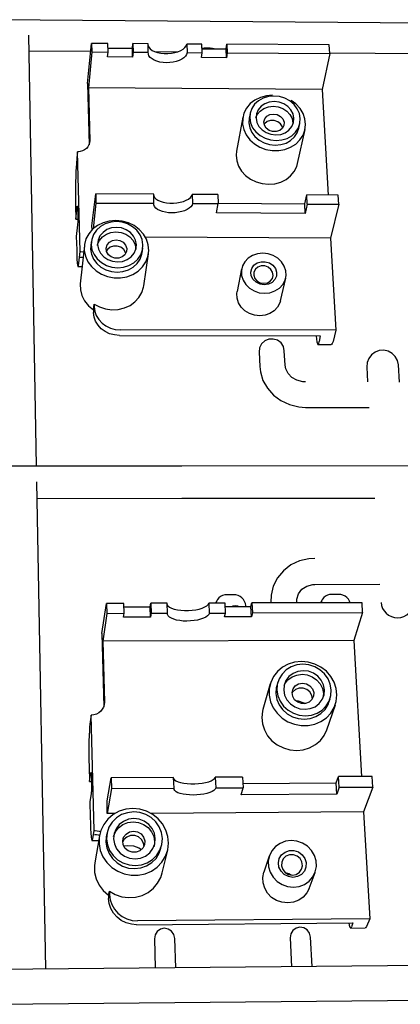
# Model space of a CAD drawing. Extents: x 83 to 273, y 75 to 208.
# Tile 4 of 8: x 170 to 209, y 93 to 194. Entities that reach past the tile are written whole.
import ezdxf

# ---------------------------------------------------------------- set-up
doc = ezdxf.new("R2010")
doc.units = 0
doc.header["$MEASUREMENT"] = 0
doc.layers.get('0').update_dxf_attribs({"linetype": 'CONTINUOUS'})

msp = doc.modelspace()

# ---------------------------------------------------------------- linework, layer by layer
at = {"color": 7, "linetype": 'CONTINUOUS'}
for p, q in [((247.3, 193.59), (166.65, 194.22)), ((172.14, 148.41), (171.34, 192.64)), ((171.37, 191.03), (177.7, 190.98)), ((177.36, 187.67), (177.78, 191.79)), ((177.78, 191.79), (177.81, 190.91)), ((179.45, 191.78), (177.78, 191.79)), ((179.47, 190.9), (179.45, 191.78)), ((179.46, 191.3), (181.96, 191.28)), ((181.96, 191.28), (182.02, 191.76)), ((181.99, 190.37), (181.96, 191.28)), ((182.02, 191.76), (182.05, 190.88)), ((183.57, 191.75), (182.02, 191.76)), ((183.6, 190.87), (183.57, 191.75)), ((187.55, 191.72), (187.59, 190.84)), ((189.1, 191.71), (187.55, 191.72)), ((189.13, 190.83), (189.1, 191.71)), ((189.33, 191.29), (189.11, 191.27)), ((189.12, 191.23), (191.58, 191.21)), ((189.96, 191.29), (189.33, 191.29)), ((191.58, 191.21), (191.66, 191.69)), ((191.62, 190.3), (191.58, 191.21)), ((191.66, 191.69), (191.7, 190.81)), ((202.18, 191.62), (191.66, 191.69)), ((202.23, 190.73), (202.18, 191.62)), ((177.81, 190.91), (177.45, 187.21)), ((177.81, 190.91), (179.47, 190.9)), ((179.42, 190.39), (179.47, 190.9)), ((181.99, 190.37), (179.42, 190.39)), ((182.05, 190.88), (181.99, 190.37)), ((182.05, 190.88), (183.6, 190.87)), ((184.27, 190.94), (186.62, 190.92)), ((187.59, 190.84), (189.13, 190.83)), ((189.05, 190.32), (189.13, 190.83)), ((191.62, 190.3), (189.05, 190.32)), ((191.7, 190.81), (191.62, 190.3)), ((191.7, 190.81), (202.23, 190.73)), ((202.23, 190.73), (201.44, 187.06)), ((202.23, 190.81), (211.53, 190.74)), ((177.36, 187.67), (177.52, 181.39)), ((177.45, 187.21), (177.59, 181.79)), ((201.44, 187.06), (177.45, 187.21)), ((201.44, 187.06), (202.06, 176.22)), ((193.31, 184.21), (192.66, 180.72)), ((194.04, 184.59), (193.95, 184.1)), ((198.93, 179.47), (199.69, 182.94)), ((199.05, 183.09), (199.16, 183.57)), ((176.28, 180.05), (176.22, 179.43)), ((176.34, 180.67), (176.28, 180.05)), ((176.59, 170.42), (176.34, 180.67)), ((177.82, 173.06), (178.2, 176.34)), ((178.2, 176.34), (178.22, 175.4)), ((184.15, 176.31), (178.2, 176.34)), ((184.18, 175.37), (184.15, 176.31)), ((188.11, 176.29), (188.15, 175.35)), ((190.72, 176.28), (188.11, 176.29)), ((190.72, 176.28), (190.76, 175.34)), ((199.66, 175.33), (199.87, 176.24)), ((199.92, 175.3), (199.87, 176.24)), ((203.08, 176.22), (199.87, 176.24)), ((203.14, 175.28), (203.08, 176.22)), ((176.14, 175.11), (176.17, 173.76)), ((176.17, 173.76), (176.29, 174.96)), ((178.22, 175.4), (177.94, 172.76)), ((178.22, 175.4), (184.18, 175.37)), ((188.15, 175.35), (190.76, 175.34)), ((190.59, 174.38), (190.76, 175.34)), ((190.76, 175.37), (199.66, 175.33)), ((199.71, 174.34), (199.66, 175.33)), ((199.92, 175.3), (199.71, 174.34)), ((199.92, 175.3), (203.14, 175.28)), ((203.14, 175.28), (202.31, 171.81)), ((176.36, 174.57), (176.36, 174.45)), ((199.71, 174.34), (190.59, 174.38)), ((176.17, 173.76), (176.36, 173.76)), ((176.34, 173.15), (176.21, 171.96)), ((177.83, 172.66), (177.82, 173.06)), ((176.21, 171.96), (176.25, 170.6)), ((202.31, 171.81), (183.3, 171.89)), ((202.31, 171.81), (202.86, 162.34)), ((177.04, 171.03), (176.62, 167.12)), ((177.75, 171.43), (177.7, 170.97)), ((176.47, 169.23), (176.59, 170.42)), ((176.59, 170.42), (176.69, 170.41)), ((182.96, 170.3), (183.03, 170.76)), ((183.14, 166.9), (183.62, 170.2)), ((176.39, 168.87), (176.8, 168.87)), ((193.18, 168.66), (192.71, 166.31)), ((197.17, 165.36), (197.7, 167.7)), ((177.96, 164.45), (178.03, 165.03)), ((178.03, 165.03), (178.04, 164.74)), ((177.96, 164.45), (177.97, 164.16)), ((180.64, 161.81), (201.25, 161.77)), ((202.86, 162.34), (180.71, 162.39)), ((201.25, 161.77), (201.15, 161.2)), ((202.86, 162.34), (202.56, 161.2)), ((201.03, 160.87), (202.38, 160.87)), ((194.97, 160.09), (195.03, 158.63)), ((197.64, 158.76), (197.56, 160.22)), ((209.38, 157.03), (209.27, 158.78)), ((206.02, 158.57), (206.11, 157.04)), ((199.72, 154.43), (206.27, 154.43)), ((187.05, 148.41), (145.12, 148.4)), ((187.05, 148.41), (145.12, 148.4)), ((216.56, 148.42), (187.05, 148.41)), ((173.08, 96.78), (172.17, 146.78)), ((172.2, 145.09), (187.05, 145.11)), ((172.2, 145.09), (187.05, 145.11)), ((187.05, 145.11), (206.84, 145.12)), ((200.69, 136.26), (207.38, 136.27)), ((190.62, 134.58), (190.5, 134.33)), ((192.35, 135.2), (191.67, 135.2)), ((196.18, 134.42), (196.18, 134.35)), ((198.87, 134.36), (198.86, 134.54)), ((201.45, 134.68), (201.26, 134.36)), ((203.12, 135.23), (202.45, 135.23)), ((178.82, 131.21), (179.31, 134.31)), ((179.31, 134.31), (179.34, 133.28)), ((181.1, 134.31), (179.31, 134.31)), ((181.13, 133.29), (181.1, 134.31)), ((181.11, 133.95), (183.8, 133.96)), ((183.8, 133.96), (183.87, 134.32)), ((183.84, 132.9), (183.8, 133.96)), ((183.87, 134.32), (183.91, 133.3)), ((185.53, 134.32), (183.87, 134.32)), ((185.57, 133.3), (185.53, 134.32)), ((189.82, 134.34), (189.86, 133.31)), ((191.48, 134.34), (189.82, 134.34)), ((191.52, 133.32), (191.48, 134.34)), ((191.49, 133.98), (194.14, 133.98)), ((193.6, 133.98), (193.6, 134.08)), ((194.14, 133.98), (194.24, 134.35)), ((194.19, 132.93), (194.14, 133.98)), ((205.54, 134.38), (194.24, 134.35)), ((194.24, 134.35), (194.28, 133.33)), ((205.6, 133.36), (205.54, 134.38)), ((179.34, 133.28), (178.93, 130.42)), ((179.34, 133.28), (181.13, 133.29)), ((181.07, 132.89), (181.13, 133.29)), ((183.84, 132.9), (181.07, 132.89)), ((183.91, 133.3), (183.84, 132.9)), ((183.91, 133.3), (185.57, 133.3)), ((189.86, 133.31), (191.52, 133.32)), ((191.43, 132.92), (191.52, 133.32)), ((194.19, 132.93), (191.43, 132.92)), ((194.28, 133.33), (194.19, 132.93)), ((194.28, 133.33), (205.6, 133.36)), ((205.6, 133.36), (204.68, 130.51)), ((178.82, 131.21), (179.02, 123.7)), ((204.68, 130.51), (178.93, 130.42)), ((178.93, 130.42), (179.09, 124.16)), ((204.68, 130.51), (205.49, 116.54)), ((196.11, 126.04), (195.36, 123.42)), ((196.89, 126.22), (196.79, 125.86)), ((202.14, 124.16), (202.26, 124.52)), ((201.92, 121.34), (202.8, 123.91)), ((177.68, 122.39), (177.61, 121.93)), ((177.75, 122.85), (177.68, 122.39)), ((178.04, 110.99), (177.75, 122.85)), ((177.52, 117.57), (177.55, 116.02)), ((177.55, 116.02), (177.69, 116.9)), ((177.77, 116.25), (177.77, 116.12)), ((179.36, 114.06), (179.79, 116.39)), ((186.2, 116.43), (179.79, 116.39)), ((179.79, 116.39), (179.82, 115.3)), ((186.24, 115.34), (186.2, 116.43)), ((193.28, 116.47), (190.47, 116.46)), ((190.47, 116.46), (190.52, 115.37)), ((193.28, 116.47), (193.32, 115.38)), ((202.88, 115.89), (203.13, 116.53)), ((206.59, 116.55), (203.13, 116.53)), ((203.19, 115.44), (203.13, 116.53)), ((206.65, 115.46), (206.59, 116.55)), ((177.55, 116.02), (177.77, 116.02)), ((179.82, 115.3), (179.39, 112.73)), ((179.82, 115.3), (186.24, 115.34)), ((190.52, 115.37), (193.32, 115.38)), ((193.13, 114.67), (193.32, 115.38)), ((193.31, 115.83), (202.88, 115.89)), ((202.95, 114.73), (202.88, 115.89)), ((203.19, 115.44), (202.95, 114.73)), ((203.19, 115.44), (206.65, 115.46)), ((206.65, 115.46), (205.7, 112.9)), ((177.74, 114.81), (177.6, 113.94)), ((202.95, 114.73), (193.13, 114.67)), ((177.6, 113.94), (177.64, 112.37)), ((179.39, 112.73), (179.36, 114.06)), ((180.17, 112.74), (179.39, 112.73)), ((205.7, 112.9), (183.87, 112.76)), ((205.7, 112.9), (206.33, 101.93)), ((177.9, 110.14), (178.04, 110.99)), ((178.04, 110.99), (178.14, 110.99)), ((178.59, 110.46), (178.1, 107.68)), ((179.35, 110.68), (179.29, 110.35)), ((177.84, 109.97), (178.5, 109.98)), ((184.89, 109.18), (184.97, 109.51)), ((185.03, 106.66), (185.59, 108.99)), ((196.02, 108.38), (195.47, 106.71)), ((200.1, 105.04), (200.71, 106.68)), ((179.52, 104.36), (179.6, 104.77)), ((179.52, 104.36), (179.53, 104.02)), ((179.6, 104.77), (179.61, 104.43)), ((182.4, 101.33), (204.59, 101.52)), ((206.33, 101.93), (182.49, 101.73)), ((204.59, 101.52), (204.47, 101.13)), ((206.33, 101.93), (205.98, 101.14)), ((200.41, 97.04), (200.25, 100.07)), ((204.38, 100.99), (205.85, 101)), ((184.22, 99.87), (184.32, 96.89)), ((186.43, 96.91), (186.32, 99.93)), ((198.16, 99.98), (198.3, 97.02)), ((258.55, 97.58), (167.81, 96.73)), ((167.83, 93.16), (258.7, 94.06))]:
    msp.add_line(p, q, dxfattribs=at)
at = {"color": 7, "linetype": 'CONTINUOUS', "flags": 128}
for points in [[(183.57, 191.58), (183.58, 191.57), (183.65, 191.39), (183.8, 191.22), (184, 191.07), (184.25, 190.95), (184.55, 190.85), (184.88, 190.78), (185.24, 190.75), (185.6, 190.74), (185.97, 190.77), (186.32, 190.84), (186.64, 190.93), (186.93, 191.05), (187.18, 191.2), (187.36, 191.36), (187.49, 191.54), (187.55, 191.72)], [(190.37, 191.22), (190.18, 191.27), (189.96, 191.29)], [(187.59, 190.84), (187.53, 190.66), (187.42, 190.48), (187.25, 190.31), (187.03, 190.16), (186.76, 190.04), (186.46, 189.93), (186.14, 189.86), (185.8, 189.81), (185.45, 189.8), (185.11, 189.82), (184.78, 189.87), (184.48, 189.95), (184.21, 190.05), (183.98, 190.19), (183.8, 190.34), (183.67, 190.51), (183.61, 190.68), (183.6, 190.87)], [(196.36, 186.46), (195.72, 186.41), (195.1, 186.24), (194.54, 185.96), (194.07, 185.6), (193.69, 185.14), (193.42, 184.63), (193.29, 184.08), (193.28, 183.5), (193.41, 182.93), (193.66, 182.39), (194.03, 181.9), (194.5, 181.47), (195.06, 181.14), (195.67, 180.91), (196.32, 180.79), (196.98, 180.78), (197.62, 180.9), (198.21, 181.12), (198.73, 181.45), (199.16, 181.87), (199.48, 182.35), (199.68, 182.89), (199.75, 183.46), (199.68, 184.04), (199.49, 184.59), (199.17, 185.11), (198.75, 185.57), (198.26, 185.92)], [(196.49, 186.38), (195.92, 186.33), (195.38, 186.17), (194.9, 185.9), (194.51, 185.54), (194.22, 185.11), (194.05, 184.63), (194.01, 184.13), (194.1, 183.62), (194.31, 183.13), (194.64, 182.7), (195.07, 182.33), (195.58, 182.06), (196.14, 181.88), (196.72, 181.82), (197.3, 181.88), (197.84, 182.04), (198.32, 182.31), (198.71, 182.67), (199, 183.11), (199.16, 183.59), (199.2, 184.09), (199.11, 184.6), (198.89, 185.08), (198.56, 185.52), (198.13, 185.88), (197.62, 186.15), (197.07, 186.32), (196.49, 186.38)], [(194.64, 184.18), (194.78, 184.49), (195.07, 184.84), (195.46, 185.11), (195.92, 185.27), (196.42, 185.33)], [(196.52, 185.82), (196.02, 185.76), (195.56, 185.59), (195.17, 185.33), (194.88, 184.97), (194.7, 184.56), (194.66, 184.12), (194.75, 183.68), (194.96, 183.26), (195.29, 182.91), (195.7, 182.63), (196.18, 182.46), (196.69, 182.4), (197.19, 182.45), (197.66, 182.62), (198.04, 182.89), (198.34, 183.24), (198.51, 183.66), (198.55, 184.1), (198.46, 184.54), (198.24, 184.95), (197.92, 185.31), (197.5, 185.58), (197.02, 185.76), (196.52, 185.82)], [(196.42, 185.33), (196.92, 185.27), (197.4, 185.09), (197.82, 184.82), (198.14, 184.47), (198.36, 184.06), (198.45, 183.61), (198.45, 183.49)], [(193.95, 184.1), (193.92, 183.64), (194.01, 183.13), (194.22, 182.65), (194.55, 182.22), (194.98, 181.85), (195.48, 181.58), (196.04, 181.4), (196.62, 181.34), (197.2, 181.4), (197.74, 181.56), (198.21, 181.83), (198.61, 182.19), (198.89, 182.62), (199.05, 183.09)], [(196.46, 184.53), (196.84, 184.47), (197.17, 184.29), (197.41, 184.03), (197.53, 183.7), (197.52, 183.37), (197.36, 183.07), (197.09, 182.85), (196.74, 182.73), (196.36, 182.73), (196, 182.85), (195.71, 183.08), (195.52, 183.38), (195.47, 183.72), (195.56, 184.04), (195.78, 184.3), (196.09, 184.48), (196.46, 184.53)], [(197.39, 183.12), (197.36, 183.23), (197.17, 183.53), (196.88, 183.75), (196.52, 183.87), (196.14, 183.88), (195.8, 183.76), (195.53, 183.53), (195.5, 183.49)], [(177.59, 181.79), (177.57, 181.57), (177.51, 181.36), (177.39, 181.16), (177.24, 180.99), (177.05, 180.86), (176.83, 180.75), (176.59, 180.69), (176.34, 180.67)], [(192.66, 180.72), (192.62, 180.3), (192.68, 179.74), (192.87, 179.18), (193.17, 178.67), (193.59, 178.22), (194.1, 177.84), (194.68, 177.56), (195.3, 177.39), (195.94, 177.33)], [(176.22, 179.43), (176.19, 179.07), (176.17, 178.63), (176.15, 178.11), (176.13, 177.53), (176.13, 176.92), (176.12, 176.29), (176.13, 175.68), (176.14, 175.11)], [(195.94, 177.33), (196.58, 177.38), (197.19, 177.55), (197.74, 177.83), (198.21, 178.2), (198.58, 178.64), (198.84, 179.15), (198.93, 179.47)], [(184.15, 176.16), (184.15, 176.14), (184.23, 175.98), (184.37, 175.83), (184.57, 175.69), (184.82, 175.58), (185.12, 175.49), (185.45, 175.42), (185.8, 175.39), (186.17, 175.39), (186.53, 175.42), (186.88, 175.48), (187.2, 175.57), (187.49, 175.68), (187.74, 175.81), (187.92, 175.96), (188.05, 176.12), (188.11, 176.29)], [(176.29, 174.96), (176.3, 175.04), (176.31, 175.07), (176.32, 175.07), (176.33, 175.04), (176.34, 174.96), (176.35, 174.86), (176.35, 174.73), (176.36, 174.57)], [(188.15, 175.35), (188.09, 175.18), (187.98, 175.02), (187.81, 174.87), (187.59, 174.73), (187.33, 174.61), (187.03, 174.52), (186.71, 174.45), (186.37, 174.4), (186.02, 174.39), (185.68, 174.41), (185.35, 174.45), (185.05, 174.52), (184.78, 174.62), (184.56, 174.74), (184.38, 174.88), (184.25, 175.04), (184.18, 175.2), (184.18, 175.37)], [(176.36, 174.45), (176.36, 174.28), (176.36, 174.09), (176.36, 173.91), (176.36, 173.72), (176.36, 173.55), (176.35, 173.39), (176.34, 173.26), (176.34, 173.15)], [(180.25, 173.61), (179.59, 173.55), (178.95, 173.38), (178.38, 173.09), (177.88, 172.71), (177.48, 172.24), (177.2, 171.71), (177.05, 171.13), (177.03, 170.53), (177.15, 169.94), (177.39, 169.38), (177.76, 168.87), (178.24, 168.43), (178.8, 168.09), (179.42, 167.85), (180.08, 167.73), (180.76, 167.72), (181.41, 167.84), (182.02, 168.08), (182.56, 168.42), (183.01, 168.85), (183.35, 169.36), (183.56, 169.92), (183.64, 170.51), (183.59, 171.11), (183.4, 171.68), (183.09, 172.22), (182.67, 172.69), (182.15, 173.08), (181.56, 173.37), (180.91, 173.55), (180.25, 173.61)], [(180.32, 173.49), (179.74, 173.43), (179.18, 173.26), (178.69, 172.98), (178.28, 172.61), (177.97, 172.17), (177.79, 171.67), (177.74, 171.14), (177.82, 170.61), (178.03, 170.11), (178.35, 169.66), (178.79, 169.28), (179.3, 169), (179.87, 168.82), (180.46, 168.76), (181.05, 168.82), (181.61, 168.99), (182.1, 169.27), (182.51, 169.65), (182.82, 170.1), (183, 170.6), (183.05, 171.12), (182.96, 171.65), (182.75, 172.15), (182.42, 172.6), (181.99, 172.97), (181.48, 173.25), (180.91, 173.43), (180.32, 173.49)], [(180.34, 172.9), (179.83, 172.84), (179.35, 172.67), (178.95, 172.39), (178.64, 172.02), (178.45, 171.6), (178.4, 171.14), (178.48, 170.68), (178.69, 170.25), (179.02, 169.88), (179.44, 169.6), (179.93, 169.42), (180.44, 169.35), (180.96, 169.41), (181.43, 169.59), (181.84, 169.87), (182.14, 170.24), (182.33, 170.67), (182.38, 171.12), (182.3, 171.58), (182.09, 172.01), (181.76, 172.38), (181.34, 172.66), (180.86, 172.84), (180.34, 172.9)], [(178.38, 171.05), (178.4, 171.14), (178.59, 171.56), (178.89, 171.93), (179.3, 172.2), (179.77, 172.38), (180.28, 172.44)], [(180.28, 172.44), (180.8, 172.38), (181.28, 172.2), (181.7, 171.92), (182.03, 171.55), (182.24, 171.12), (182.32, 170.66), (182.32, 170.65)], [(177.7, 170.97), (177.68, 170.68), (177.76, 170.15), (177.97, 169.65), (178.3, 169.2), (178.73, 168.83), (179.24, 168.54), (179.81, 168.37), (180.4, 168.3), (180.99, 168.36), (181.55, 168.54), (182.04, 168.82), (182.45, 169.19), (182.75, 169.64), (182.93, 170.14), (182.96, 170.3)], [(180.31, 171.61), (180.69, 171.55), (181.03, 171.37), (181.27, 171.09), (181.39, 170.75), (181.36, 170.41), (181.2, 170.1), (180.92, 169.87), (180.56, 169.74), (180.17, 169.74), (179.8, 169.87), (179.5, 170.1), (179.32, 170.42), (179.28, 170.76), (179.37, 171.1), (179.6, 171.37), (179.93, 171.55), (180.31, 171.61)], [(181.29, 170.23), (181.26, 170.31), (181.08, 170.62), (180.79, 170.86), (180.42, 170.98), (180.04, 170.99), (179.68, 170.86), (179.4, 170.63), (179.3, 170.48)], [(176.25, 170.6), (176.26, 170.08), (176.28, 169.63), (176.31, 169.27), (176.34, 169.02), (176.37, 168.89), (176.4, 168.88), (176.44, 168.99), (176.47, 169.23)], [(176.9, 169.79), (176.82, 169.8), (176.62, 169.82)], [(176.69, 170.41), (176.88, 170.4), (176.97, 170.39)], [(195.55, 166.14), (196.09, 166.2), (196.6, 166.38), (197.05, 166.66), (197.4, 167.03), (197.63, 167.47), (197.74, 167.95), (197.71, 168.45), (197.56, 168.93), (197.28, 169.37), (196.89, 169.74), (196.42, 170.02), (195.9, 170.2), (195.35, 170.26), (194.8, 170.2), (194.29, 170.03), (193.85, 169.75), (193.5, 169.38), (193.26, 168.94), (193.15, 168.46), (193.18, 167.96), (193.33, 167.48), (193.61, 167.04), (193.99, 166.67), (194.46, 166.38), (194.99, 166.2), (195.55, 166.14)], [(195.5, 167.01), (195.07, 167.08), (194.67, 167.27), (194.36, 167.56), (194.17, 167.92), (194.12, 168.31), (194.21, 168.69), (194.43, 169.01), (194.76, 169.25), (195.17, 169.38), (195.61, 169.38), (196.03, 169.25), (196.38, 169.01), (196.64, 168.68), (196.77, 168.3), (196.75, 167.91), (196.59, 167.55), (196.31, 167.26), (195.93, 167.08), (195.5, 167.01)], [(195.46, 167.16), (195.82, 167.22), (196.12, 167.39), (196.33, 167.65), (196.41, 167.97), (196.36, 168.3), (196.19, 168.59), (195.9, 168.82), (195.55, 168.94), (195.19, 168.94), (194.85, 168.82), (194.59, 168.6), (194.44, 168.3), (194.42, 167.98), (194.54, 167.66), (194.77, 167.39), (195.09, 167.22), (195.46, 167.16)], [(176.62, 167.12), (176.61, 167.08), (176.63, 166.48), (176.78, 165.9), (177.06, 165.35), (177.46, 164.86), (177.96, 164.45)], [(178.03, 165.03), (178.6, 164.73), (179.22, 164.53), (179.87, 164.45), (180.52, 164.48), (181.15, 164.63), (181.73, 164.89), (182.23, 165.25), (182.64, 165.7), (182.94, 166.21), (183.12, 166.77), (183.14, 166.9)], [(195.04, 163.82), (194.5, 163.88), (193.98, 164.06), (193.51, 164.34), (193.13, 164.71), (192.86, 165.15), (192.71, 165.62), (192.68, 166.12), (192.71, 166.31)], [(178.04, 164.74), (178.1, 164.28), (178.26, 163.84), (178.51, 163.44), (178.85, 163.08), (179.25, 162.79), (179.71, 162.57), (180.2, 162.43), (180.71, 162.39)], [(197.17, 165.36), (197.1, 165.14), (196.87, 164.7), (196.52, 164.33), (196.09, 164.05), (195.58, 163.88), (195.04, 163.82)], [(180.64, 161.81), (180.13, 161.86), (179.63, 161.99), (179.18, 162.21), (178.77, 162.5), (178.44, 162.86), (178.19, 163.26), (178.03, 163.7), (177.97, 164.16)], [(200.82, 161.77), (200.86, 161.43), (200.91, 161.16), (200.96, 160.97), (201.01, 160.88), (201.06, 160.89), (201.11, 161), (201.15, 161.2)], [(197.56, 160.22), (197.46, 160.66), (197.22, 161.04), (196.86, 161.31), (196.43, 161.44), (195.98, 161.42), (195.56, 161.25), (195.23, 160.94), (195.02, 160.54), (194.97, 160.09)], [(202.56, 161.2), (202.48, 160.98), (202.4, 160.88), (202.38, 160.87)], [(209.27, 158.78), (209.17, 159.23), (208.95, 159.64), (208.63, 159.97), (208.22, 160.19), (207.77, 160.29), (207.31, 160.26), (206.87, 160.1), (206.5, 159.83), (206.22, 159.46), (206.05, 159.03), (206.02, 158.57)], [(199.73, 157.04), (199.46, 157.06), (198.86, 157.22), (198.34, 157.51), (197.94, 157.92), (197.71, 158.38), (197.64, 158.76)], [(195.03, 158.63), (195.1, 158.06), (195.37, 157.19), (195.83, 156.39), (196.45, 155.69), (197.21, 155.13), (198.09, 154.71), (199.04, 154.48), (199.72, 154.43)], [(200.68, 138.93), (200.09, 138.89), (199.12, 138.67), (198.23, 138.25), (197.47, 137.65), (196.86, 136.92), (196.43, 136.07), (196.21, 135.15), (196.18, 134.42)], [(198.86, 134.54), (198.86, 134.76), (199.01, 135.3), (199.36, 135.76), (199.88, 136.09), (200.48, 136.25), (200.69, 136.26)], [(191.67, 135.2), (191.44, 135.18), (191.22, 135.11), (191.01, 135.01), (190.84, 134.87), (190.69, 134.7), (190.59, 134.5), (190.54, 134.33)], [(193.6, 134.08), (193.57, 134.3), (193.49, 134.51), (193.37, 134.71), (193.21, 134.88), (193.02, 135.01), (192.81, 135.12), (192.58, 135.18), (192.35, 135.2)], [(202.45, 135.23), (202.21, 135.21), (201.99, 135.14), (201.79, 135.04), (201.62, 134.9), (201.48, 134.73), (201.38, 134.53), (201.33, 134.36)], [(204.33, 134.37), (204.26, 134.54), (204.14, 134.73), (203.98, 134.9), (203.79, 135.04), (203.58, 135.15), (203.35, 135.21), (203.12, 135.23)], [(207.49, 134.41), (207.54, 134.1), (207.65, 133.8), (207.81, 133.53), (208.02, 133.29), (208.27, 133.1), (208.56, 132.95), (208.86, 132.87), (209.18, 132.84)], [(209.18, 132.84), (209.52, 132.87), (209.84, 132.97), (210.14, 133.14), (210.4, 133.36), (210.6, 133.64), (210.75, 133.94), (210.83, 134.27), (210.84, 134.61)], [(185.54, 134.2), (185.54, 134.19), (185.62, 134.05), (185.77, 133.93), (185.99, 133.82), (186.26, 133.73), (186.58, 133.65), (186.93, 133.61), (187.32, 133.58), (187.71, 133.58), (188.1, 133.61), (188.48, 133.66), (188.83, 133.73), (189.14, 133.83), (189.41, 133.94), (189.61, 134.06), (189.75, 134.2), (189.82, 134.34)], [(192.17, 133.98), (192.32, 134.07), (192.53, 134.11), (192.74, 134.07), (192.9, 133.98)], [(189.86, 133.31), (189.8, 133.17), (189.67, 133.03), (189.49, 132.9), (189.25, 132.79), (188.96, 132.69), (188.64, 132.6), (188.29, 132.54), (187.92, 132.51), (187.55, 132.49), (187.18, 132.5), (186.83, 132.54), (186.51, 132.6), (186.22, 132.68), (185.97, 132.78), (185.78, 132.89), (185.65, 133.02), (185.58, 133.16), (185.57, 133.3)], [(199.31, 128.34), (198.62, 128.27), (197.96, 128.07), (197.36, 127.75), (196.85, 127.32), (196.44, 126.79), (196.16, 126.19), (196.01, 125.55), (196.01, 124.88), (196.14, 124.22), (196.42, 123.59), (196.82, 123.03), (197.33, 122.54), (197.93, 122.16), (198.59, 121.9), (199.29, 121.77), (200, 121.77), (200.68, 121.91), (201.32, 122.18), (201.88, 122.57), (202.34, 123.05), (202.68, 123.62), (202.89, 124.25), (202.96, 124.91), (202.89, 125.58), (202.68, 126.22), (202.34, 126.81), (201.88, 127.34), (201.32, 127.77), (200.69, 128.08), (200.01, 128.28), (199.31, 128.34)], [(199.46, 128.06), (198.84, 127.99), (198.26, 127.79), (197.75, 127.48), (197.33, 127.06), (197.02, 126.56), (196.84, 126), (196.8, 125.41), (196.9, 124.82), (197.13, 124.26), (197.49, 123.76), (197.95, 123.35), (198.5, 123.03), (199.1, 122.84), (199.73, 122.77), (200.35, 122.84), (200.93, 123.04), (201.44, 123.36), (201.86, 123.78), (202.17, 124.29), (202.35, 124.85), (202.38, 125.44), (202.28, 126.02), (202.05, 126.58), (201.69, 127.08), (201.22, 127.49), (200.68, 127.8), (200.08, 127.99), (199.46, 128.06)], [(199.49, 127.4), (198.95, 127.33), (198.46, 127.13), (198.04, 126.82), (197.73, 126.41), (197.54, 125.93), (197.5, 125.41), (197.59, 124.9), (197.83, 124.42), (198.18, 124.01), (198.63, 123.7), (199.15, 123.5), (199.69, 123.44), (200.23, 123.51), (200.73, 123.71), (201.15, 124.03), (201.46, 124.44), (201.64, 124.92), (201.69, 125.43), (201.59, 125.94), (201.35, 126.42), (201, 126.83), (200.55, 127.14), (200.04, 127.34), (199.49, 127.4)], [(197.56, 125.93), (197.62, 126.04), (197.93, 126.45), (198.35, 126.77), (198.84, 126.96), (199.38, 127.03)], [(199.38, 127.03), (199.92, 126.97), (200.43, 126.77), (200.88, 126.46), (201.23, 126.06), (201.47, 125.58), (201.57, 125.07), (201.53, 124.57)], [(196.79, 125.86), (196.73, 125.64), (196.69, 125.05), (196.79, 124.46), (197.02, 123.91), (197.38, 123.41), (197.84, 122.99), (198.39, 122.67), (198.99, 122.48), (199.61, 122.42), (200.23, 122.49), (200.81, 122.69), (201.32, 123), (201.74, 123.43), (202.05, 123.93), (202.14, 124.16)], [(200.44, 124.49), (200.38, 124.87), (200.18, 125.22), (199.87, 125.48), (199.48, 125.62), (199.07, 125.61), (198.7, 125.47), (198.41, 125.21), (198.35, 125.12)], [(199.42, 126.11), (199.83, 126.05), (200.19, 125.84), (200.45, 125.54), (200.58, 125.16), (200.56, 124.78), (200.4, 124.43), (200.11, 124.17), (199.74, 124.03), (199.33, 124.02), (198.94, 124.16), (198.62, 124.42), (198.42, 124.77), (198.36, 125.15), (198.46, 125.53), (198.69, 125.84), (199.03, 126.04), (199.42, 126.11)], [(198.71, 124.36), (198.99, 124.31), (199.55, 124.12), (199.68, 124.05)], [(179.09, 124.16), (179.07, 123.9), (179, 123.66), (178.88, 123.44), (178.71, 123.24), (178.51, 123.08), (178.28, 122.95), (178.02, 122.88), (177.75, 122.85)], [(195.36, 123.42), (195.32, 123.26), (195.25, 122.61), (195.31, 121.96), (195.51, 121.32), (195.85, 120.73), (196.29, 120.22), (196.84, 119.79), (197.46, 119.47), (198.13, 119.28), (198.83, 119.21)], [(177.61, 121.93), (177.58, 121.64), (177.55, 121.25), (177.53, 120.75), (177.51, 120.18), (177.5, 119.55), (177.5, 118.89), (177.5, 118.23), (177.52, 117.57)], [(198.83, 119.21), (199.51, 119.28), (200.16, 119.49), (200.75, 119.81), (201.26, 120.24), (201.65, 120.76), (201.92, 121.34)], [(177.69, 116.9), (177.7, 116.95), (177.71, 116.95), (177.73, 116.92), (177.74, 116.85), (177.75, 116.74), (177.76, 116.6), (177.76, 116.44), (177.77, 116.25)], [(186.2, 116.32), (186.21, 116.31), (186.29, 116.2), (186.44, 116.09), (186.65, 116), (186.92, 115.92), (187.24, 115.86), (187.59, 115.82), (187.97, 115.8), (188.36, 115.8), (188.76, 115.82), (189.13, 115.87), (189.48, 115.93), (189.8, 116.01), (190.06, 116.11), (190.26, 116.22), (190.4, 116.34), (190.47, 116.46)], [(177.77, 116.12), (177.78, 115.92), (177.78, 115.72), (177.78, 115.52), (177.77, 115.33), (177.77, 115.16), (177.76, 115.01), (177.75, 114.89), (177.74, 114.81)], [(190.52, 115.37), (190.45, 115.24), (190.33, 115.12), (190.14, 115.01), (189.9, 114.9), (189.62, 114.81), (189.3, 114.74), (188.95, 114.68), (188.58, 114.65), (188.21, 114.64), (187.84, 114.65), (187.49, 114.68), (187.17, 114.73), (186.88, 114.8), (186.64, 114.88), (186.45, 114.98), (186.31, 115.1), (186.24, 115.22), (186.24, 115.34)], [(182.01, 113.25), (181.3, 113.18), (180.61, 112.97), (179.99, 112.63), (179.46, 112.17), (179.03, 111.63), (178.73, 111), (178.57, 110.33), (178.55, 109.64), (178.67, 108.95), (178.94, 108.3), (179.34, 107.71), (179.85, 107.21), (180.46, 106.82), (181.13, 106.55), (181.85, 106.41), (182.57, 106.42), (183.28, 106.56), (183.93, 106.84), (184.51, 107.25), (185, 107.75), (185.36, 108.35), (185.59, 109), (185.67, 109.69), (185.62, 110.38), (185.41, 111.05), (185.07, 111.67), (184.62, 112.21), (184.06, 112.65), (183.42, 112.98), (182.73, 113.19), (182.01, 113.25)], [(177.64, 112.37), (177.66, 111.75), (177.68, 111.2), (177.71, 110.73), (177.75, 110.36), (177.78, 110.11), (177.82, 109.99), (177.86, 110), (177.9, 110.14)], [(182.1, 112.9), (181.46, 112.83), (180.86, 112.63), (180.33, 112.3), (179.89, 111.86), (179.56, 111.34), (179.37, 110.76), (179.31, 110.14), (179.4, 109.53), (179.63, 108.95), (179.98, 108.43), (180.45, 108), (181, 107.67), (181.62, 107.47), (182.26, 107.41), (182.89, 107.48), (183.49, 107.69), (184.03, 108.02), (184.47, 108.46), (184.79, 108.99), (184.98, 109.57), (185.04, 110.18), (184.94, 110.79), (184.71, 111.37), (184.36, 111.89), (183.89, 112.32), (183.34, 112.64), (182.73, 112.84), (182.1, 112.9)], [(182.12, 112.22), (181.56, 112.15), (181.05, 111.94), (180.62, 111.61), (180.29, 111.18), (180.09, 110.68), (180.03, 110.15), (180.12, 109.62), (180.34, 109.12), (180.7, 108.69), (181.15, 108.37), (181.68, 108.16), (182.24, 108.1), (182.79, 108.17), (183.3, 108.38), (183.74, 108.71), (184.07, 109.15), (184.27, 109.64), (184.32, 110.18), (184.23, 110.71), (184, 111.21), (183.65, 111.63), (183.19, 111.95), (182.67, 112.15), (182.12, 112.22)], [(180.03, 110.39), (180.23, 110.85), (180.55, 111.28), (180.99, 111.61), (181.5, 111.81), (182.05, 111.89)], [(182.05, 111.89), (182.6, 111.82), (183.12, 111.62), (183.58, 111.3), (183.93, 110.88), (184.16, 110.38), (184.25, 109.85), (184.2, 109.36)], [(178.66, 110.44), (178.48, 110.51), (178.28, 110.55), (178.07, 110.56)], [(178.14, 110.99), (178.35, 110.98), (178.55, 110.93), (178.72, 110.87)], [(179.29, 110.35), (179.25, 109.82), (179.34, 109.21), (179.57, 108.63), (179.92, 108.11), (180.39, 107.67), (180.94, 107.35), (181.55, 107.15), (182.19, 107.09), (182.82, 107.16), (183.42, 107.37), (183.95, 107.7), (184.39, 108.14), (184.72, 108.66), (184.89, 109.18)], [(182.08, 110.93), (182.49, 110.86), (182.85, 110.65), (183.12, 110.33), (183.24, 109.95), (183.22, 109.54), (183.04, 109.18), (182.74, 108.91), (182.35, 108.76), (181.93, 108.76), (181.53, 108.9), (181.22, 109.17), (181.02, 109.53), (180.97, 109.93), (181.07, 110.32), (181.32, 110.64), (181.67, 110.86), (182.08, 110.93)], [(183.16, 109.36), (183.1, 109.71), (182.91, 110.07), (182.59, 110.34), (182.2, 110.48), (181.78, 110.48), (181.39, 110.33), (181.09, 110.06), (180.97, 109.84)], [(181.08, 109.44), (181.47, 109.47), (182.07, 109.41), (182.64, 109.21), (182.91, 109.05)], [(198.5, 105.18), (199.09, 105.26), (199.63, 105.47), (200.11, 105.8), (200.48, 106.23), (200.73, 106.75), (200.85, 107.31), (200.82, 107.89), (200.65, 108.44), (200.35, 108.95), (199.93, 109.38), (199.42, 109.7), (198.86, 109.9), (198.26, 109.96), (197.68, 109.89), (197.13, 109.68), (196.66, 109.35), (196.28, 108.92), (196.03, 108.41), (195.91, 107.85), (195.94, 107.27), (196.1, 106.71), (196.41, 106.2), (196.82, 105.77), (197.33, 105.45), (197.9, 105.25), (198.5, 105.18)], [(198.45, 106.19), (197.98, 106.27), (197.55, 106.48), (197.22, 106.81), (197.01, 107.23), (196.95, 107.68), (197.04, 108.12), (197.28, 108.51), (197.64, 108.79), (198.08, 108.94), (198.55, 108.94), (199, 108.8), (199.39, 108.52), (199.66, 108.14), (199.8, 107.7), (199.78, 107.25), (199.62, 106.83), (199.31, 106.49), (198.91, 106.27), (198.45, 106.19)], [(198.39, 106.43), (198.78, 106.5), (199.11, 106.71), (199.33, 107.02), (199.42, 107.39), (199.36, 107.77), (199.17, 108.11), (198.87, 108.36), (198.49, 108.5), (198.1, 108.49), (197.73, 108.35), (197.45, 108.09), (197.29, 107.75), (197.27, 107.37), (197.4, 107), (197.65, 106.7), (198, 106.5), (198.39, 106.43)], [(178.1, 107.68), (178.06, 107.39), (178.08, 106.7), (178.24, 106.03), (178.55, 105.39), (178.98, 104.83), (179.52, 104.36)], [(179.6, 104.77), (180.21, 104.42), (180.88, 104.2), (181.58, 104.11), (182.29, 104.16), (182.96, 104.34), (183.58, 104.65), (184.12, 105.07), (184.56, 105.6), (184.88, 106.19), (185.03, 106.66)], [(197.91, 103.56), (197.32, 103.63), (196.76, 103.82), (196.26, 104.14), (195.85, 104.57), (195.56, 105.07), (195.39, 105.62), (195.36, 106.19), (195.47, 106.71)], [(197.77, 106.64), (198.03, 106.58), (198.26, 106.46)], [(179.61, 104.43), (179.67, 103.9), (179.85, 103.39), (180.12, 102.92), (180.48, 102.51), (180.92, 102.18), (181.41, 101.93), (181.94, 101.78), (182.49, 101.73)], [(200.1, 105.04), (199.87, 104.6), (199.5, 104.17), (199.04, 103.84), (198.49, 103.63), (197.91, 103.56)], [(182.4, 101.33), (181.86, 101.38), (181.32, 101.53), (180.83, 101.78), (180.4, 102.11), (180.04, 102.52), (179.77, 102.99), (179.59, 103.5), (179.53, 104.02)], [(200.25, 100.07), (200.15, 100.47), (199.91, 100.8), (199.56, 101.02), (199.15, 101.08), (198.76, 100.98), (198.43, 100.74), (198.22, 100.39), (198.16, 99.98)], [(204.19, 101.52), (204.23, 101.29), (204.29, 101.09), (204.35, 101), (204.41, 101.01), (204.47, 101.13)], [(205.98, 101.14), (205.89, 101.01), (205.85, 101)], [(186.32, 99.93), (186.23, 100.34), (185.99, 100.67), (185.64, 100.89), (185.24, 100.96), (184.84, 100.87), (184.51, 100.63), (184.29, 100.28), (184.22, 99.87)]]:
    msp.add_lwpolyline(points, dxfattribs=at)

doc.saveas('drawing.dxf')
